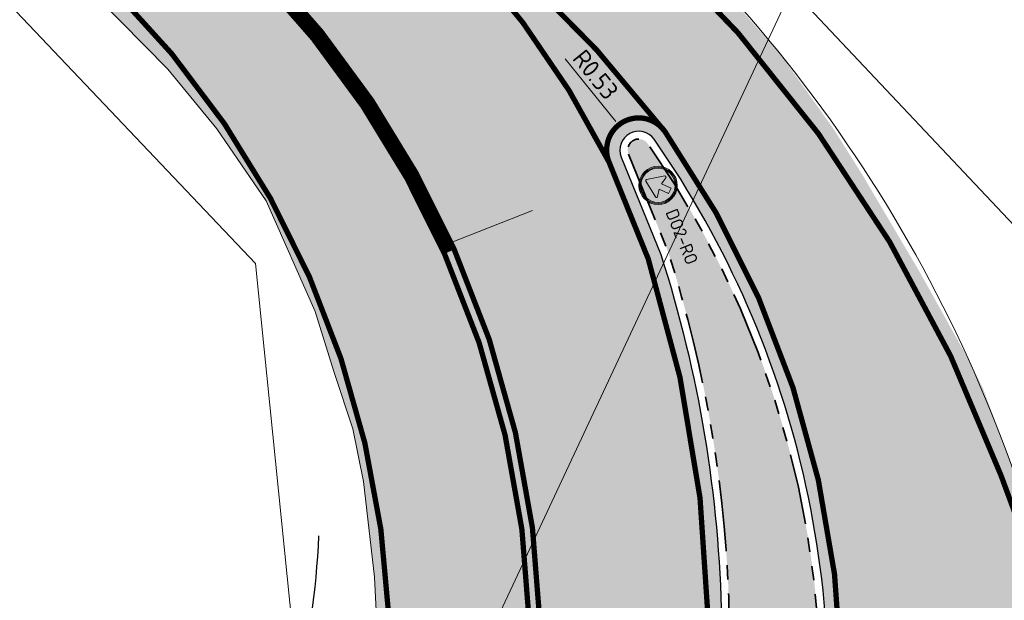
# Model space of a CAD drawing. Header units: metres. Extents: x 39929 to 50394, y 387420 to 399996.
# Tile 44 of 96: x 48316 to 48344, y 391520 to 391536. Entities that reach past the tile are written whole.
import ezdxf

# ---------------------------------------------------------------- set-up
doc = ezdxf.new("R2010")
doc.units = ezdxf.units.M
for name, pattern in [('VH-RWSBAND-SO', [24, 10, -2, 2, -2, 2, -2, 2, -2]), ('VW-13_STREEP', [4, 1, -3]), ('VW-33_STREEP', [6, 3, -3])]:
    doc.linetypes.add(name, pattern=pattern)
for name, color, linetype, lineweight in [('B-WE-VH-GESLOTENVERHARDING_ASFALT-G', 10, 'Continuous', 18), ('N-WE-BV-GELEIDECONSTRUCTIE_GELEIDERAIL-G', 210, 'BV-GELEIDERAIL-SO', 25), ('N-WE-VH-KANTOPSLUITING_TROTTOIRBAND_RWS_110 220-G', 210, 'VH-RWSBAND-SO', 35), ('N-WE-VH-KANTVERHARDING-SD', 7, 'Continuous', 25), ('N-WE-VH-VERHARDING_ASFALT_ROOD-A', 13, 'Continuous', 18), ('N-WE-VW-MARKERING_LANGS_STREEP_13_045-G', 7, 'VW-13_STREEP', 35), ('N-WE-VW-MARKERING_LANGS_STREEP_33_015-G', 7, 'VW-33_STREEP', 35), ('N-WE-VW-MARKERING_LANGS_STREEP_DOORGETROKKEN_010-G', 7, 'Continuous', 35), ('N-WE-VW-MARKERING_LANGS_STREEP_DOORGETROKKEN_015-G', 7, 'Continuous', 35), ('N-WE-VW-VERKEERSTEKEN_BORD-S', 7, 'Continuous', 25), ('Topo', 7, 'Continuous', 18), ('X-XX-AL-500-T25', 7, 'Continuous', 25), ('X-XX-AL-GRENS_WERK-G', 7, 'ZZ-WERKGRENS-SO', 18), ('X-XX-AL-M', 7, 'Continuous', 18), ('X-XX-AL-TEKENBLAD_KADER_BLAD2-VIEWPORT-G', 1, 'Continuous', 18)]:
    doc.layers.add(name, color=color, linetype=linetype, lineweight=lineweight)
doc.layers.add('B-WE-VW-MARKERING_PIJL-T', color=7, linetype='Continuous')
doc.layers.add('N-WE-VH-VERHARDING_ASFALT-A', color=251, linetype='Continuous', lineweight=18, transparency=0.25)
doc.layers.add('X-XX-AL-TEKENBLAD_HULPLIJN-G', color=2, linetype='Continuous', lineweight=18, plot=False)
doc.styles.add('NLCS-ISO-ANNOTATIVE-T25', font='NLCS-ISO.ttf', dxfattribs={"height": 2.5})
doc.styles.add('NLCS-ISO-T25', font='NLCS-ISO.ttf', dxfattribs={"height": 2.5})
doc.linetypes.add('BV-GELEIDERAIL-SO', pattern='A,10,-3,[108,NLCS.SHX,S=1,R=0,X=0,Y=0],-3', length=16)
doc.linetypes.add('ZZ-WERKGRENS-SO', pattern='A,2,-3,[137,NLCS.SHX,S=0.05,R=0,X=-0.55,Y=-0.675],-3,2', length=10)
doc.dimstyles.new('NLCS-ANNOTATIVE-T25-PIJL_l2_h1', dxfattribs={"dimtxt": 2.5, "dimasz": 2.5, "dimexe": 2, "dimexo": 2, "dimgap": 0.7, "dimtad": 1, "dimzin": 0, "dimdsep": 46, "dimtxsty": 'NLCS-ISO-ANNOTATIVE-T25', "dimcen": 0, "dimdle": 2, "dimclrd": 256, "dimclre": 256, "dimclrt": 256, "dimadec": 1, "dimazin": 0, "dimtfac": 1, "dimtofl": 0, "dimtmove": 1, "dimatfit": 0, "dimfxl": 2, "dimfxlon": 1, "dimtfillclr": 256, "dimtolj": 1, "dimtzin": 0, "dimlwd": 18, "dimlwe": 18, "dimarcsym": 0})
picture_1 = doc.add_image_def('image1.tif', size_in_pixel=(8000, 10000))

# ---------------------------------------------------------------- blocks, each defined once
blk = doc.blocks.new('vobul')
at = {"layer": 'B-WE-VW-MARKERING_PIJL-T'}
blk.add_hatch(color=256, dxfattribs=at).paths.add_polyline_path([(0, 0.07500000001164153), (4.599999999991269, 0.07500000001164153), (5.199999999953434, 0.6749999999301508), (3.999999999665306, 0.6749999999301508), (5.69999999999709, 0.9750000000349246), (7.499999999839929, 0.6749999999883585), (6.200000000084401, 0.6750000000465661), (5.449999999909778, -0.07500000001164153), (0, -0.07500000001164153)])
blk = doc.blocks.new('*U72')
at = {"layer": 'X-XX-AL-TEKENBLAD_HULPLIJN-G', "flags": 128}
blk.add_lwpolyline([(0.1038280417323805, -2.616906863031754), (0.2190330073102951, -0.0458528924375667)], dxfattribs=at)
blk = doc.blocks.new('*U73')
at = {"layer": 'X-XX-AL-TEKENBLAD_HULPLIJN-G', "color": 0, "linetype": 'ByBlock', "lineweight": -2, "transparency": 16777216, "rotation": 114.0507616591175}
blk.add_blockref('*U72', (48327.97866750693, 391529.8908869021), dxfattribs=at)
blk = doc.blocks.new('SVW-VERKEERSTEKEN_BORD_D02R-SO')
h = blk.add_hatch(color=146)
h.dxf.hatch_style = 1
edge = h.paths.add_edge_path(flags=17)
edge.add_arc((0, 0), 2.556, 0, 360)
edge = h.paths.add_edge_path()
edge.add_arc((0, 0), 2.7, 0, 360)
h = blk.add_hatch(color=7)
h.dxf.hatch_style = 1
edge = h.paths.add_edge_path(flags=17)
edge.add_arc((0, 0), 2.411999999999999, 0, 360)
edge = h.paths.add_edge_path()
edge.add_arc((0, 0), 2.556, 0, 360)
h = blk.add_hatch(color=146)
h.dxf.hatch_style = 1
edge = h.paths.add_edge_path()
edge.add_arc((0, 0), 2.411999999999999, 0, 360)
h = blk.add_hatch(color=7)
h.dxf.hatch_style = 1
edge = h.paths.add_edge_path()
edge.add_line((-0.9842355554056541, 1.59632977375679), (0.06416787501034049, 0.5456738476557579))
edge.add_line((0.06416787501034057, 0.5456738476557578), (0.6199918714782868, 1.442681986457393))
edge.add_arc((0.7624664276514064, 1.354398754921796), 0.1676094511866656, 14.100543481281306, 148.215902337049, ccw=False)
edge.add_line((0.9250257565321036, 1.395232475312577), (1.392735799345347, -1.171546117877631))
edge.add_arc((1.229990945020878, -1.201200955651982), 0.1654245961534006, -100.99777028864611, 10.326950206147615, ccw=False)
edge.add_line((1.198432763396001, -1.363587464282), (-1.366084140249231, -0.898139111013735))
edge.add_arc((-1.336790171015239, -0.7367358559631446), 0.164040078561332, 126.51483083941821, 259.713049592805, ccw=False)
edge.add_line((-1.434399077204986, -0.6048963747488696), (-0.5187780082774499, -0.03501953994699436))
edge.add_line((-0.5187780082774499, -0.03501953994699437), (-1.567181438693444, 1.013383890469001))
edge.add_line((-1.567181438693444, 1.013383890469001), (-0.9842355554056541, 1.59632977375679))
at = {"color": 7, "lineweight": 0}
blk.add_lwpolyline([(-0.9842355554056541, 1.59632977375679), (0.06416787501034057, 0.5456738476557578), (0.6199918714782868, 1.442681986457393, -0.6626096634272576), (0.9250257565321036, 1.395232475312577), (1.392735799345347, -1.171546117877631, -0.5279358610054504), (1.198432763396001, -1.363587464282), (-1.366084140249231, -0.898139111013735, -0.6568660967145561), (-1.434399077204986, -0.6048963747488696), (-0.5187780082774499, -0.03501953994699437), (-1.567181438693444, 1.013383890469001)], format="xyb", close=True, dxfattribs=at)
at = {"color": 146, "lineweight": 0}
blk.add_circle((0, 0), 2.7, dxfattribs=at)
at = {"color": 7, "lineweight": 0}
for radius in [2.556, 2.411999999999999]:
    blk.add_circle((0, 0), radius, dxfattribs=at)
blk = doc.blocks.new('*D99')
at = {"layer": 'Defpoints', "color": 0, "transparency": 16777216}
for p in [(48332.9906166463, 391533.1699509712), (48333.32369673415, 391532.7576917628)]:
    blk.add_point(p, dxfattribs=at)
at = {"layer": 'X-XX-AL-M', "lineweight": 18, "transparency": 16777216}
blk.add_line((48331.24351731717, 391535.3323671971), (48332.67639014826, 391533.5588747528), dxfattribs=at)
at = {"layer": 'X-XX-AL-M', "transparency": 16777216}
blk.add_solid([(48332.74121077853, 391533.6112458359), (48332.61156951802, 391533.5065036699), (48332.9906166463, 391533.1699509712)], dxfattribs=at)
at = {"layer": 'X-XX-AL-M', "transparency": 16777216, "insert": (48332.1062010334, 391534.8851795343), "char_height": 0.5, "attachment_point": 5, "rotation": 308.93607939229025, "style": 'NLCS-ISO-ANNOTATIVE-T25'}
blk.add_mtext('\\A1;R0.53', dxfattribs=at)

msp = doc.modelspace()

# ---------------------------------------------------------------- hatches: boundary and pattern name
at = {"layer": 'N-WE-VH-VERHARDING_ASFALT-A', "transparency": 33554508}
h = msp.add_hatch(color=256, dxfattribs=at)
h.dxf.hatch_style = 1
edge = h.paths.add_edge_path()
edge.add_line((48355.335, 391497.201), (48352.37349999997, 391496.94))
edge.add_line((48352.37349999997, 391496.94), (48347.71367273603, 391496.5293246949))
edge.add_line((48347.71367273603, 391496.5293246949), (48343.902, 391496.225))
edge.add_line((48343.902, 391496.225), (48340.8615, 391495.828))
edge.add_line((48340.8615, 391495.828), (48334.712, 391495.042))
edge.add_line((48334.712, 391495.042), (48331.603, 391494.653))
edge.add_line((48331.603, 391494.653), (48328.27049999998, 391494.1615))
edge.add_line((48328.27049999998, 391494.1615), (48324.938, 391493.67))
edge.add_line((48324.938, 391493.67), (48321.533, 391493.226))
edge.add_line((48321.533, 391493.226), (48313.871, 391492.178))
edge.add_line((48313.871, 391492.178), (48303.983, 391490.622))
edge.add_line((48303.983, 391490.622), (48297.6485, 391489.4645))
edge.add_line((48297.6485, 391489.4645), (48294.07799999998, 391488.77))
edge.add_line((48294.07799999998, 391488.77), (48282.628, 391486.453))
edge.add_line((48282.628, 391486.453), (48272.65744347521, 391484.4372709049))
edge.add_line((48272.65744347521, 391484.4372709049), (48267.572, 391483.492))
edge.add_line((48267.572, 391483.492), (48260.32806825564, 391481.9558419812))
edge.add_line((48260.32806825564, 391481.9558419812), (48251.5355, 391480.1065))
edge.add_line((48251.5355, 391480.1065), (48250.688, 391479.942))
edge.add_line((48250.688, 391479.942), (48240.337, 391477.858))
edge.add_line((48240.337, 391477.858), (48235.59923306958, 391476.9290159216))
edge.add_line((48235.59923306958, 391476.9290159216), (48231.0735, 391476.058))
edge.add_line((48231.0735, 391476.058), (48225.105, 391474.9))
edge.add_line((48225.105, 391474.9), (48220.294, 391473.932))
edge.add_line((48220.294, 391473.932), (48213.296, 391472.525))
edge.add_line((48213.296, 391472.525), (48206.05650000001, 391471.04))
edge.add_line((48206.05650000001, 391471.04), (48198.817, 391469.555))
edge.add_line((48198.817, 391469.555), (48190.6525, 391468.0405))
edge.add_line((48190.6525, 391468.0405), (48182.488, 391466.526))
edge.add_line((48182.488, 391466.526), (48172.21667431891, 391464.3937963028))
edge.add_line((48172.21667431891, 391464.3937963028), (48170.06070260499, 391475.1748681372))
edge.add_line((48170.06070260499, 391475.1748681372), (48184.39899999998, 391478.494))
edge.add_line((48184.39899999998, 391478.494), (48202.1875, 391482.373))
edge.add_line((48202.1875, 391482.373), (48218.0260855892, 391485.7812167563))
edge.add_line((48218.0260855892, 391485.7812167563), (48221.9, 391486.615))
edge.add_line((48221.9, 391486.615), (48233.808, 391489.2655))
edge.add_line((48233.808, 391489.2655), (48239.01, 391490.473))
edge.add_line((48239.01, 391490.473), (48244.68400000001, 391491.596))
edge.add_line((48244.68400000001, 391491.596), (48255.5935, 391493.6585))
edge.add_line((48255.5935, 391493.6585), (48266.503, 391495.721))
edge.add_line((48266.503, 391495.721), (48273.102, 391497.255))
edge.add_line((48273.102, 391497.255), (48284.13, 391499.308))
edge.add_line((48284.13, 391499.308), (48291.443, 391500.597))
edge.add_line((48291.443, 391500.597), (48293.062, 391500.949))
edge.add_line((48293.062, 391500.949), (48303.20155035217, 391502.4639691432))
edge.add_line((48303.20155035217, 391502.4639691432), (48316.186, 391504.404))
edge.add_line((48316.186, 391504.404), (48317.695, 391505.076))
edge.add_line((48317.695, 391505.076), (48319.486, 391506.068))
edge.add_line((48319.486, 391506.068), (48320.85611259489, 391507.3257063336))
edge.add_line((48320.85611259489, 391507.3257063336), (48322.14016554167, 391508.5525982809))
edge.add_line((48322.14016554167, 391508.5525982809), (48323.01514780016, 391509.5636557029))
edge.add_line((48323.01514780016, 391509.5636557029), (48323.66178132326, 391510.6251582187))
edge.add_line((48323.66178132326, 391510.6251582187), (48324.09308050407, 391511.6844973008))
edge.add_line((48324.09308050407, 391511.6844973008), (48324.48512626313, 391512.7060446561))
edge.add_line((48324.48512626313, 391512.7060446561), (48324.9598859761, 391514.1105848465))
edge.add_line((48324.9598859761, 391514.1105848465), (48325.27242609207, 391515.1465080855))
edge.add_line((48325.27242609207, 391515.1465080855), (48325.42809689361, 391515.8670137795))
edge.add_line((48325.42809689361, 391515.8670137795), (48325.6850801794, 391517.0564334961))
edge.add_line((48325.6850801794, 391517.0564334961), (48325.95339427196, 391518.9991055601))
edge.add_line((48325.95339427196, 391518.9991055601), (48325.90737596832, 391519.8534583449))
edge.add_line((48325.90737596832, 391519.8534583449), (48325.86135766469, 391520.7078111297))
edge.add_line((48325.86135766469, 391520.7078111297), (48325.55183269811, 391523.3999861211))
edge.add_line((48325.55183269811, 391523.3999861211), (48325.25797159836, 391524.8869452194))
edge.add_line((48325.25797159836, 391524.8869452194), (48324.70080008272, 391526.5612064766))
edge.add_line((48324.70080008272, 391526.5612064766), (48324.19010342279, 391528.1980153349))
edge.add_line((48324.19010342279, 391528.1980153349), (48322.81270199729, 391531.3234145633))
edge.add_line((48322.81270199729, 391531.3234145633), (48321.41979028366, 391533.3525431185))
edge.add_line((48321.41979028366, 391533.3525431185), (48320.03058056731, 391535.0360862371))
edge.add_line((48320.03058056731, 391535.0360862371), (48317.3747972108, 391537.7394404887))
edge.add_line((48317.3747972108, 391537.7394404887), (48316.60520116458, 391538.4044141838))
edge.add_line((48316.60520116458, 391538.4044141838), (48315.76659689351, 391539.1259870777))
edge.add_line((48315.76659689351, 391539.1259870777), (48314.84455672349, 391539.9117828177))
edge.add_line((48314.84455672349, 391539.9117828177), (48313.543, 391540.955))
edge.add_line((48313.543, 391540.955), (48310.9835, 391542.7195))
edge.add_line((48310.9835, 391542.7195), (48304.85918538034, 391546.5343283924))
edge.add_line((48304.85918538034, 391546.5343283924), (48297.93204166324, 391550.9809822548))
edge.add_line((48297.93204166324, 391550.9809822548), (48295.78596299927, 391552.3310303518))
edge.add_line((48295.78596299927, 391552.3310303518), (48291.53281312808, 391555.0872026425))
edge.add_line((48291.53281312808, 391555.0872026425), (48288.79717801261, 391556.9913014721))
edge.add_line((48288.79717801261, 391556.9913014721), (48287.00090275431, 391558.400910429))
edge.add_line((48287.00090275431, 391558.400910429), (48283.7215, 391561.454))
edge.add_line((48283.7215, 391561.454), (48281.58199999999, 391563.294))
edge.add_line((48281.58199999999, 391563.294), (48279.72100000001, 391564.794))
edge.add_line((48279.72100000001, 391564.794), (48277.86, 391566.294))
edge.add_line((48277.86, 391566.294), (48276.42450000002, 391567.6335))
edge.add_line((48276.42450000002, 391567.6335), (48274.989, 391568.973))
edge.add_line((48274.989, 391568.973), (48273.4005, 391570.338))
edge.add_line((48273.4005, 391570.338), (48271.812, 391571.703))
edge.add_line((48271.812, 391571.703), (48270.678, 391572.823))
edge.add_line((48270.678, 391572.823), (48269.544, 391573.943))
edge.add_line((48269.544, 391573.943), (48268.5355, 391574.8395))
edge.add_line((48268.5355, 391574.8395), (48267.72796899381, 391575.5573498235))
edge.add_line((48267.72796899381, 391575.5573498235), (48266.5775, 391576.471))
edge.add_line((48266.5775, 391576.471), (48265.62799999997, 391577.206))
edge.add_line((48265.62799999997, 391577.206), (48268.83726936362, 391582.1750129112))
edge.add_line((48268.83726936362, 391582.1750129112), (48276.863, 391576.9475))
edge.add_line((48276.863, 391576.9475), (48284.017, 391572.283))
edge.add_line((48284.017, 391572.283), (48288.928, 391568.926))
edge.add_line((48288.928, 391568.926), (48291.372, 391567.377))
edge.add_line((48291.372, 391567.377), (48292.041, 391567.119))
edge.add_line((48292.041, 391567.119), (48293.01, 391566.977))
edge.add_line((48293.01, 391566.977), (48294.043, 391567.186))
edge.add_line((48294.043, 391567.186), (48294.948, 391567.714))
edge.add_line((48294.948, 391567.714), (48296.84, 391569.734))
edge.add_line((48296.84, 391569.734), (48297.28261321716, 391570.420856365))
edge.add_line((48297.28261321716, 391570.420856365), (48304.66700000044, 391567.1369999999))
edge.add_line((48304.66700000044, 391567.1369999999), (48305.039, 391561.733))
edge.add_line((48305.039, 391561.733), (48305.429, 391560.319))
edge.add_line((48305.429, 391560.319), (48306.378, 391558.427))
edge.add_line((48306.378, 391558.427), (48307.228, 391557.272))
edge.add_line((48307.228, 391557.272), (48307.955, 391556.497))
edge.add_line((48307.955, 391556.497), (48312.705, 391553.353))
edge.add_line((48312.705, 391553.353), (48318.291, 391549.909))
edge.add_line((48318.291, 391549.909), (48323.877, 391546.465))
edge.add_line((48323.877, 391546.465), (48326.6085, 391544.4425))
edge.add_line((48326.6085, 391544.4425), (48329.34, 391542.42))
edge.add_line((48329.34, 391542.42), (48332.104, 391540.583))
edge.add_line((48332.104, 391540.583), (48334.271, 391538.681))
edge.add_line((48334.271, 391538.681), (48336.118, 391536.83))
edge.add_line((48336.118, 391536.83), (48337.362, 391535.402))
edge.add_line((48337.362, 391535.402), (48338.809, 391533.374))
edge.add_line((48338.809, 391533.374), (48339.644, 391532.046))
edge.add_line((48339.644, 391532.046), (48341.2765, 391529.277))
edge.add_line((48341.2765, 391529.277), (48342.5095, 391527.065))
edge.add_line((48342.5095, 391527.065), (48343.03531327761, 391526.0495294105))
edge.add_line((48343.03531327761, 391526.0495294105), (48344.15842441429, 391523.0093602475))
edge.add_line((48344.15842441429, 391523.0093602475), (48344.593, 391521.833))
edge.add_arc((48359.4238540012, 391527.9037671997), 16.02524398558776, 202.2609354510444, 271.3196994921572)
edge.add_line((48359.79293243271, 391511.8827739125), (48361.44417513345, 391511.9216242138))
edge.add_line((48361.44417513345, 391511.9216242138), (48365.4730376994, 391511.9891362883))
edge.add_line((48365.4730376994, 391511.9891362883), (48366.798, 391512.002))
edge.add_line((48366.798, 391512.002), (48373.5935, 391512.2085))
edge.add_line((48373.5935, 391512.2085), (48378.82249999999, 391512.3305))
edge.add_line((48378.82249999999, 391512.3305), (48383.8895, 391512.3945))
edge.add_line((48383.8895, 391512.3945), (48388.8495, 391512.4525))
edge.add_line((48388.8495, 391512.4525), (48396.741, 391512.337))
edge.add_line((48396.741, 391512.337), (48401.887, 391512.109))
edge.add_line((48401.887, 391512.109), (48407.428, 391511.767))
edge.add_line((48407.428, 391511.767), (48411.29593292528, 391511.4674538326))
edge.add_line((48411.29593292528, 391511.4674538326), (48415.278, 391511.121))
edge.add_line((48415.278, 391511.121), (48417.51426018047, 391510.9535351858))
edge.add_line((48417.51426018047, 391510.9535351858), (48422.94400000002, 391510.2565))
edge.add_line((48422.94400000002, 391510.2565), (48429.2875, 391509.457))
edge.add_line((48429.2875, 391509.457), (48435.264, 391508.649))
edge.add_line((48435.264, 391508.649), (48438.466, 391508.272))
edge.add_line((48438.466, 391508.272), (48447.40963848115, 391506.6113817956))
edge.add_line((48447.40963848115, 391506.6113817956), (48458.85678960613, 391504.4859216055))
edge.add_line((48458.85678960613, 391504.4859216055), (48464.15488453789, 391503.5021930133))
edge.add_line((48464.15488453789, 391503.5021930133), (48466.83898296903, 391502.9908507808))
edge.add_arc((48489.97783568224, 391625.8195894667), 124.9892217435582, 259.3314757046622, 268.7832072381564)
edge.add_line((48487.32363410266, 391500.8585524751), (48487.20719160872, 391493.0660513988))
edge.add_line((48487.20719160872, 391493.0660513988), (48483.116, 391493.168))
edge.add_line((48483.116, 391493.168), (48479.2045, 391493.2215))
edge.add_line((48479.2045, 391493.2215), (48475.293, 391493.275))
edge.add_line((48475.293, 391493.275), (48470.698, 391493.562))
edge.add_line((48470.698, 391493.562), (48466.103, 391493.849))
edge.add_line((48466.103, 391493.849), (48458.914, 391494.327))
edge.add_line((48458.914, 391494.327), (48452.181, 391494.735))
edge.add_line((48452.181, 391494.735), (48449.1605, 391495.033))
edge.add_line((48449.1605, 391495.033), (48446.14, 391495.331))
edge.add_line((48446.14, 391495.331), (48438.1875, 391495.86))
edge.add_line((48438.1875, 391495.86), (48433.1675, 391496.3225))
edge.add_line((48433.1675, 391496.3225), (48430.635, 391496.596))
edge.add_line((48430.635, 391496.596), (48427.9265, 391496.812))
edge.add_line((48427.9265, 391496.812), (48422.6685, 391497.1875))
edge.add_line((48422.6685, 391497.1875), (48420.119, 391497.347))
edge.add_line((48420.119, 391497.347), (48417.21397463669, 391497.5287421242))
edge.add_line((48417.21397463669, 391497.5287421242), (48415.98828957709, 391497.6054225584))
edge.add_line((48415.98828957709, 391497.6054225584), (48409.201, 391497.829))
edge.add_line((48409.201, 391497.829), (48402.953, 391497.954))
edge.add_line((48402.953, 391497.954), (48396.568, 391498.158))
edge.add_line((48396.568, 391498.158), (48392.8705, 391498.2075))
edge.add_line((48392.8705, 391498.2075), (48385.9785, 391498.237))
edge.add_line((48385.9785, 391498.237), (48382.784, 391498.217))
edge.add_line((48382.784, 391498.217), (48379.1305, 391498.1435))
edge.add_line((48379.1305, 391498.1435), (48376.39875828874, 391498.0885436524))
edge.add_line((48376.39875828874, 391498.0885436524), (48370.73646521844, 391497.8570510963))
edge.add_line((48370.73646521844, 391497.8570510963), (48355.335, 391497.201))
edge = h.paths.add_edge_path(flags=16)
edge.add_line((48236.66457540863, 391485.0917179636), (48224.75, 391482.532))
edge.add_line((48224.75, 391482.532), (48218.773, 391481.174))
edge.add_line((48218.773, 391481.174), (48205.77, 391478.22))
edge.add_line((48205.77, 391478.22), (48184.523, 391473.642))
edge.add_line((48184.523, 391473.642), (48173.385, 391471.148))
edge.add_line((48173.385, 391471.148), (48171.46757728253, 391470.6011342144))
edge.add_arc((48171.61294126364, 391470.0914585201), 0.5300000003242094, 105.9186147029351, 192.4535609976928)
edge.add_line((48171.09541157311, 391469.9771649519), (48171.18064791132, 391469.5912085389))
edge.add_arc((48171.69817760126, 391469.7055021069), 0.529999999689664, 192.4535609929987, 278.9885074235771)
edge.add_line((48171.7809828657, 391469.1820106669), (48177.477, 391470.083))
edge.add_line((48177.477, 391470.083), (48188.055, 391472.006))
edge.add_line((48188.055, 391472.006), (48201.43, 391474.736))
edge.add_line((48201.43, 391474.736), (48205.617, 391475.594))
edge.add_line((48205.617, 391475.594), (48208.135, 391476.268))
edge.add_line((48208.135, 391476.268), (48210.989, 391476.952))
edge.add_line((48210.989, 391476.952), (48219.22, 391479.046))
edge.add_line((48219.22, 391479.046), (48222.902, 391479.982))
edge.add_line((48222.902, 391479.982), (48237.0134174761, 391483.6629575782))
edge.add_arc((48236.87964345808, 391484.1757972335), 0.5299999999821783, 284.61980285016, 374.6198028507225)
edge.add_line((48237.39248311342, 391484.3095712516), (48237.28873210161, 391484.7073139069))
edge.add_arc((48236.77589244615, 391484.5735398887), 0.5300000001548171, 14.61980286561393, 102.1242360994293)
edge = h.paths.add_edge_path(flags=16)
edge.add_line((48246.99819414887, 391487.2121259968), (48273.39807353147, 391492.4809505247))
edge.add_arc((48273.52676591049, 391491.9668121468), 0.529999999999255, -75.94720848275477, 104.05279151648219, ccw=False)
edge.add_line((48273.65545828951, 391491.452673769), (48247.15837602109, 391486.1640253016))
edge.add_arc((48247.07515141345, 391486.6874502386), 0.5299999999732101, 99.0344071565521, 279.0344071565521, ccw=False)
edge.add_line((48246.99192680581, 391487.2108751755), (48246.99819414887, 391487.2121259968))
edge = h.paths.add_edge_path(flags=16)
edge.add_arc((48397.52287905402, 390950.7892212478), 554.4632930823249, 97.58371750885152, 101.6283902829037, ccw=False)
edge.add_arc((48324.30924758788, 391500.9312705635), 0.5300000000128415, 274.1663366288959, 454.1663366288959)
edge.add_arc((48397.11993288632, 390954.6482154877), 551.6429915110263, 97.58856610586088, 100.9093712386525)
edge.add_line((48292.71816006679, 391496.3217886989), (48285.48957060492, 391494.8964391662))
edge.add_arc((48285.62650488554, 391494.3844342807), 0.5300000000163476, 104.9731620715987, 284.9731620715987)
edge = h.paths.add_edge_path(flags=16)
edge.add_arc((48388.55392021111, 391213.2533935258), 292.140599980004, 84.23879926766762, 90.3567395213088)
edge.add_line((48386.73498301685, 391505.3883308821), (48367.20292338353, 391504.9680293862))
edge.add_line((48367.20292338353, 391504.9680293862), (48356.15578598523, 391504.3949716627))
edge.add_arc((48356.15578598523, 391502.8949716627), 1.5, 90, 270)
edge.add_line((48356.15578598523, 391501.3949716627), (48358.27318257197, 391501.4693730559))
edge.add_arc((48388.58196568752, 390985.6103713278), 516.7486158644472, 84.92247323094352, 93.36249101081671, ccw=False)
edge.add_arc((48434.36315319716, 391500.8590969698), 0.5300000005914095, 264.9048779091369, 353.8260222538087)
edge.add_line((48434.89007915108, 391500.8020966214), (48434.93439030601, 391501.2117211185))
edge.add_arc((48434.40746434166, 391501.2687213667), 0.5300000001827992, 353.8260331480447, 442.7065772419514)
edge.add_line((48434.47474823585, 391501.7944331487), (48417.87974319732, 391503.9183660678))
edge = h.paths.add_edge_path(flags=16)
edge.add_line((48332.83246120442, 391532.5587252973), (48333.94699999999, 391529.807))
edge.add_arc((48299.80983959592, 391518.8346681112), 35.85718599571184, 1.0504018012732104, 17.818391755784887, ccw=False)
edge.add_arc((48355.48246302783, 391519.2894520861), 19.82249788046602, 179.4145368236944, 195.5873647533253)
edge.add_line((48336.389, 391513.963), (48336.90249177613, 391512.5060947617))
edge.add_arc((48337.39925156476, 391512.6774794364), 0.5254930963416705, 199.0346969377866, 275.155935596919)
edge.add_line((48337.44647586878, 391512.1541125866), (48337.76922200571, 391512.1810749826))
edge.add_arc((48337.72509920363, 391512.7092351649), 0.5299999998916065, 274.7754333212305, 349.7874983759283)
edge.add_arc((48311.43643364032, 391517.4452346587), 27.2418630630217, 349.7874983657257, 394.9768605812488)
edge.add_arc((48333.32369673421, 391532.7576917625), 0.5300000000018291, 34.97686058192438, 202.0495582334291)
at = {"layer": 'N-WE-VH-VERHARDING_ASFALT_ROOD-A'}
h = msp.add_hatch(color=256, dxfattribs=at)
h.dxf.hatch_style = 1
edge = h.paths.add_edge_path()
edge.add_arc((48333.32369673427, 391532.7576917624), 0.3100000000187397, 34.97686058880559, 202.0495582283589)
edge.add_line((48333.03637029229, 391532.6413151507), (48334.15395534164, 391529.8820688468))
edge.add_arc((48299.80983959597, 391518.8346681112), 36.07718599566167, 1.0453921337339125, 17.831318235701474, ccw=False)
edge.add_arc((48355.48246302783, 391519.2894520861), 19.60249788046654, 179.4053961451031, 195.5659366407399)
edge.add_line((48336.5989401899, 391514.0291775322), (48337.10998136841, 391512.5792252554))
edge.add_arc((48337.40235306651, 391512.682272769), 0.309999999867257, 199.4151991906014, 274.7754333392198)
edge.add_line((48337.42816074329, 391512.3733488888), (48337.75090688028, 391512.4003112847))
edge.add_arc((48337.72509920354, 391512.709235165), 0.3099999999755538, 274.7754333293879, 349.7874983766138)
edge.add_arc((48311.43643364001, 391517.4452346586), 27.02186306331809, 349.7874983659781, 394.9768605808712)
at = {"layer": 'X-XX-AL-TEKENBLAD_KADER_BLAD2-VIEWPORT-G'}
h = msp.add_hatch(dxfattribs=at)
h.set_pattern_fill('ANSI31', color=256, scale=10)
h.set_pattern_definition([(64.91989904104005, (46679.75243545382, 390991.0032076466), (-28.75648523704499, 13.45834524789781), [])])
h.paths.add_polyline_path([(48130.19260202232, 391332.173), (48562.922, 391332.173), (48562.922, 391726.6970683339), (48130.19260202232, 391726.697068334)])

# ---------------------------------------------------------------- linework, layer by layer
at = {"layer": 'B-WE-VH-GESLOTENVERHARDING_ASFALT-G', "flags": 128}
msp.add_lwpolyline([(48268.83726936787, 391582.1750129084), (48309.141, 391555.712), (48327.45938221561, 391544.2170162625, -0.1656199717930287), (48343.71978756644, 391524.1967139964), (48344.40798837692, 391522.3338111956, 0.3204506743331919), (48359.79293243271, 391511.8827739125), (48361.44417513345, 391511.9216242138)], format="xyb", dxfattribs=at)
msp.add_lwpolyline([(48303.20155035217, 391502.4639691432), (48316.186, 391504.404), (48317.695, 391505.076), (48319.486, 391506.068), (48320.85611259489, 391507.3257063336), (48322.14016554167, 391508.5525982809), (48323.01514780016, 391509.5636557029), (48323.66178132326, 391510.6251582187), (48324.12729057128, 391511.7731090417), (48324.46866512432, 391512.6573456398), (48324.9598859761, 391514.1105848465), (48325.27242609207, 391515.1465080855), (48325.69028935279, 391517.0805435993), (48325.95339427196, 391518.9991055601), (48325.86135766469, 391520.7078111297), (48325.55183269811, 391523.3999861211), (48325.25797159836, 391524.8869452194), (48324.7162966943, 391526.5115390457), (48324.19010342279, 391528.1980153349), (48322.81270199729, 391531.3234145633), (48321.41979028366, 391533.3525431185), (48320.03058056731, 391535.0360862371), (48317.3747972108, 391537.7394404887)], dxfattribs=at)
at = {"layer": 'N-WE-BV-GELEIDECONSTRUCTIE_GELEIDERAIL-G', "color": 4, "ltscale": 0.2, "flags": 128}
msp.add_lwpolyline([(48322.27394821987, 391512.8532883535, 0.08534741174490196), (48324.29883460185, 391521.865120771)], format="xyb", dxfattribs=at)
at = {"layer": 'N-WE-VH-KANTOPSLUITING_TROTTOIRBAND_RWS_110 220-G', "ltscale": 0.2, "flags": 128}
for points in [[(48338.03018785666, 391512.6542723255, 0.1997714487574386), (48333.57770565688, 391532.9353978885, 0.8931041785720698), (48333.03637029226, 391532.6413151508)], [(48333.03637029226, 391532.6413151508), (48334.15395534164, 391529.8820688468, -0.07337366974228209), (48335.88102071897, 391519.4928791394, 0.07063076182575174), (48336.5989401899, 391514.0291775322), (48337.10998136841, 391512.5792252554)]]:
    msp.add_lwpolyline(points, format="xyb", dxfattribs=at)
at = {"layer": 'N-WE-VH-KANTVERHARDING-SD', "flags": 128}
msp.add_lwpolyline([(48338.24670238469, 391512.6152664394, 0.1997714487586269), (48333.75797005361, 391533.0615119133, 0.8931041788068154), (48332.83246120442, 391532.5587252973), (48333.94699999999, 391529.807, -0.07329498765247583), (48335.661, 391519.492, 0.07068464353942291), (48336.389, 391513.963), (48336.90249177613, 391512.5060947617)], format="xyb", dxfattribs=at)
at = {"layer": 'N-WE-VW-MARKERING_LANGS_STREEP_13_045-G', "const_width": 0.45, "flags": 128}
msp.add_lwpolyline([(48271.49660690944, 391573.043097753), (48305.69285689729, 391550.0505932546), (48317.10630031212, 391542.2980167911, -0.1510333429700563), (48327.9786675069, 391529.8908869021, 0.1510333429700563)], format="xyb", dxfattribs=at)
at = {"layer": 'N-WE-VW-MARKERING_LANGS_STREEP_33_015-G', "const_width": 0.15, "flags": 128}
for points in [[(48265.54753276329, 391577.0208204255), (48267.47063357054, 391575.6552433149), (48268.56697503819, 391574.7388692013), (48286.94273269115, 391559.0060936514), (48289.26442606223, 391557.1707904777), (48312.13845432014, 391542.3360535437), (48314.67978801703, 391540.4703915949, -0.2350497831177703), (48326.27071284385, 391519.5938743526, -0.063837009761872), (48325.14941224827, 391513.4375890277, -0.2905534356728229), (48313.06203981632, 391503.1627986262)], [(48309.04005381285, 391555.5091149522), (48327.8744637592, 391543.2270072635, -0.1611399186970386), (48343.54675803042, 391523.5829442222), (48344.01093059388, 391522.3264673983, 0.3198971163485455), (48360.32330031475, 391511.2214714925), (48386.64594544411, 391511.7878965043, -0.02681422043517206), (48418.60779983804, 391510.2773894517), (48441.14894785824, 391507.3924318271), (48447.34118008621, 391506.2426834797), (48458.78833121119, 391504.1172232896), (48464.0855657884, 391503.1336544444), (48466.76918216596, 391502.6224040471, 0.02224774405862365), (48487.27220038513, 391500.0933454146)]]:
    msp.add_lwpolyline(points, format="xyb", dxfattribs=at)
at = {"layer": 'N-WE-VW-MARKERING_LANGS_STREEP_DOORGETROKKEN_010-G', "const_width": 0.15, "flags": 128}
for points in [[(48325.31192830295, 391541.4657801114, -0.08129692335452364), (48334.06523891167, 391533.2764790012)], [(48325.20268225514, 391541.2982530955, -0.1114951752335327), (48332.4848888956, 391532.417947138)]]:
    msp.add_lwpolyline(points, format="xyb", dxfattribs=at)
at = {"layer": 'N-WE-VW-MARKERING_LANGS_STREEP_DOORGETROKKEN_015-G', "const_width": 0.15, "flags": 128}
for points in [[(48334.06523891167, 391533.2764790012, 0.8931041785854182), (48332.4848888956, 391532.417947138)], [(48338.64501351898, 391512.7140290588, 0.198192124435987), (48334.06523891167, 391533.2764790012)], [(48332.4848888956, 391532.417947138), (48333.5942135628, 391529.6790951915, -0.07315947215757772), (48335.28596519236, 391519.4904391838, 0.07077417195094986), (48336.03117857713, 391513.8501089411), (48336.49490251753, 391512.5344075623)], [(48330.24037461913, 391519.3580509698, 0.0976669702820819), (48327.83874237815, 391529.8363569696, 0.0976669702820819)], [(48330.54023424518, 391519.36722728, 0.09765120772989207), (48328.11338104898, 391529.9570907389, 0.09765120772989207)]]:
    msp.add_lwpolyline(points, format="xyb", dxfattribs=at)
at = {"layer": 'X-XX-AL-GRENS_WERK-G', "ltscale": 0.5, "flags": 128}
msp.add_lwpolyline([(48166.22218749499, 391461.7034843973), (48162.52432234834, 391478.9173441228), (48181.78280361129, 391482.9102484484), (48260.98363629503, 391500.6710957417), (48285.74453626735, 391506.7048219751), (48297.56194563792, 391511.0316176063), (48315.19651384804, 391517.8074947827), (48316.88273740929, 391512.72023568), (48299.39924824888, 391506.1541277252), (48292.26976045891, 391503.8175374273), (48292.5655959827, 391501.6584123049), (48315.96566937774, 391505.0597729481), (48321.02435058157, 391508.90479653), (48323.5578624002, 391519.1384628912), (48322.50445396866, 391529.5574219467), (48312.88801628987, 391539.6775754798), (48301.67209321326, 391546.094225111), (48287.96354991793, 391555.3872877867), (48262.64406458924, 391577.0806287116), (48267.76191079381, 391584.2974354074), (48289.26868312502, 391570.0117027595), (48293.82445130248, 391569.7750894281), (48296.69399591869, 391572.5849132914), (48306.45635780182, 391568.5328539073), (48307.25509583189, 391560.3400025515), (48309.86940196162, 391556.605572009), (48330.48868876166, 391544.0648928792), (48336.39218600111, 391538.608601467), (48345.636, 391528.807), (48347.976, 391522.1024854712), (48348.38840538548, 391519.5497899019), (48356.56772477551, 391514.1145513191), (48394.46731566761, 391514.4477110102), (48411.14839528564, 391513.8073800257), (48448.16871683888, 391507.8689272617), (48475.41456788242, 391503.0478659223), (48488.44347111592, 391501.893444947), (48497.0182892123, 391502.0122117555), (48497.17042444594, 391491.4231583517), (48483.65104293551, 391491.2752707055), (48439.11929111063, 391493.99440165), (48417.56845011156, 391496.3619706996), (48395.16144189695, 391497.1907903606), (48380.81672756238, 391496.6607773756), (48372.39612984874, 391495.4397551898), (48356.2996202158, 391494.6472218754), (48335.1143524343, 391492.5043033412), (48329.19662150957, 391491.3960503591), (48328.97236469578, 391490.1167398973), (48328.41726149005, 391487.0094040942), (48323.74316331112, 391486.6544806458), (48305.1811016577, 391484.8226608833), (48297.01331228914, 391484.1000270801), (48291.01396648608, 391483.0883311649), (48289.03746200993, 391486.3583050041), (48256.07007976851, 391479.9672256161), (48251.60305909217, 391476.7433301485), (48239.97697864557, 391474.2884297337), (48236.42702600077, 391476.0630538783), (48204.15363322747, 391469.4283895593), (48166.22218749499, 391461.7034843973)], dxfattribs=at)

# ---------------------------------------------------------------- block references
at = {"layer": 'B-WE-VW-MARKERING_PIJL-T', "transparency": 33554687, "rotation": 287.4694112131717}
msp.add_blockref('vobul', (48330.34027878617, 391531.0539564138), dxfattribs=at)
at = {"layer": 'B-WE-VW-MARKERING_PIJL-T', "transparency": 33554687, "xscale": -1, "rotation": 109.999245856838}
msp.add_blockref('vobul', (48326.22477375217, 391529.0378254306), dxfattribs=at)
at = {"layer": 'N-WE-VW-VERKEERSTEKEN_BORD-S', "xscale": 0.2, "yscale": 0.2, "zscale": 0.2, "rotation": 201.1500947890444}
msp.add_blockref('SVW-VERKEERSTEKEN_BORD_D02R-SO', (48333.86982529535, 391531.7585916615), dxfattribs=at)
at = {"layer": 'X-XX-AL-TEKENBLAD_HULPLIJN-G'}
msp.add_blockref('*U73', (0, 0), dxfattribs=at)

# ---------------------------------------------------------------- texts
at = {"layer": 'X-XX-AL-500-T25', "insert": (48334.23787410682, 391531.0702180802), "char_height": 0.36, "width": 95, "attachment_point": 4, "rotation": 291.78695508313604, "style": 'NLCS-ISO-T25'}
msp.add_mtext('DO2-RO', dxfattribs=at)

# ---------------------------------------------------------------- dimensions: what is measured, and where the dimension line sits
at = {"layer": 'X-XX-AL-M'}
dim = msp.add_radius_dim(center=(48333.32369673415, 391532.7576917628), mpoint=(48332.9906166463, 391533.1699509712), dimstyle='NLCS-ANNOTATIVE-T25-PIJL_l2_h1', dxfattribs=at)
dim.commit()
dim.dimension.update_dxf_attribs({"geometry": '*D99', "text_midpoint": (48332.1062010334, 391534.8851795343)})

# ---------------------------------------------------------------- pictures from other files: only their frames are drawn
at = {"layer": 'Topo'}
image = msp.add_image(picture_1, insert=(40047.86251047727, 387419.719072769), size_in_units=(9985.02425296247, 12481.280316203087), rotation=0.547019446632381, dxfattribs=dict(at, brightness=90, contrast=40))
image.dxf.flags = 7

doc.saveas('drawing.dxf')
